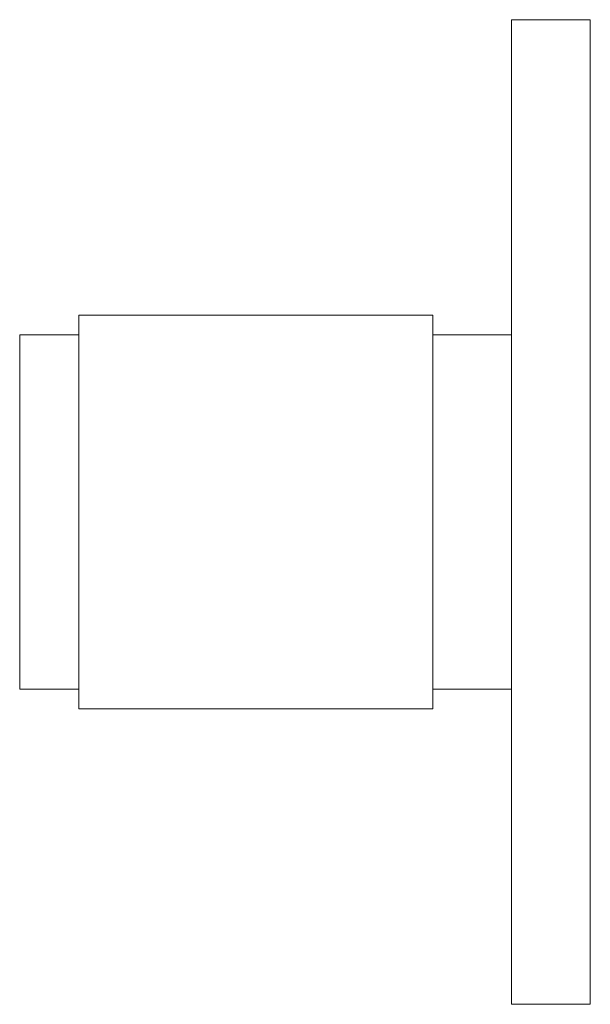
# Paper-space layout '_Right' of a CAD drawing. Header units: millimetres. Extents: x -25 to 4, y -25 to 25.
import ezdxf

# ---------------------------------------------------------------- set-up
doc = ezdxf.new("R2010")
doc.units = ezdxf.units.MM

psp = doc.layouts.new('_Right')

# ---------------------------------------------------------------- linework, layer by layer
at = {"color": 7, "linetype": 'Continuous', "lineweight": 15}
for p, q in [((4, 25), (0, 25)), ((0, -25), (0, 25)), ((4, -25), (4, 25)), ((-4, 10), (-22, 10)), ((-4, -10), (-4, 10)), ((-22, -10), (-22, 10)), ((-22, 9), (-25, 9)), ((-25, -9), (-25, 9)), ((0, 9), (-4, 9)), ((-25, -9), (-22, -9)), ((-4, -9), (0, -9)), ((-22, -10), (-4, -10)), ((0, -25), (4, -25))]:
    psp.add_line(p, q, dxfattribs=at)

doc.saveas('drawing.dxf')
